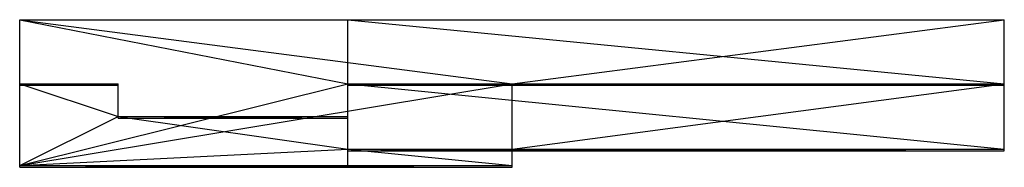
# Model space of a CAD drawing. Header units: inches. Extents: x -11.8 to 11.8, y -1.8 to 1.8.
import ezdxf

# ---------------------------------------------------------------- set-up
doc = ezdxf.new("R2010")
doc.units = ezdxf.units.IN
doc.layers.get('0').update_dxf_attribs({"true_color": 0xc2ced6})

msp = doc.modelspace()

# ---------------------------------------------------------------- linework, layer by layer
at = {"color": 252, "true_color": 0x898989}
for p, q in [((-11.811, -1.732), (-11.811, 1.772)), ((-11.811, 0.236), (-11.811, 1.772)), ((-11.811, 1.772), (-11.811, 1.772)), ((-11.811, 1.772), (-3.937, 0.236)), ((-11.811, 1.772), (-3.937, 1.772)), ((-11.811, 1.772), (0, 0.236)), ((-11.811, 1.772), (11.811, 1.772)), ((-3.937, 0.236), (-3.937, 1.772)), ((-3.937, 1.772), (11.811, 0.236)), ((-3.937, 1.772), (11.811, 1.772)), ((0, 0.236), (11.811, 1.772)), ((11.811, 0.236), (11.811, 1.772)), ((11.811, 1.772), (11.811, 1.772)), ((-11.811, -1.732), (-11.811, 0.236)), ((-11.811, -1.732), (-3.937, 0.236)), ((-11.811, -1.732), (0, 0.236)), ((-11.811, 0.236), (-11.811, 0.236)), ((-11.811, 0.236), (-9.449, -0.551)), ((-11.811, 0.236), (-9.449, 0.236)), ((-9.449, -0.551), (-9.449, 0.236)), ((-9.449, 0.236), (-9.449, 0.236)), ((-3.937, -1.732), (-3.937, 0.236)), ((-3.937, -1.339), (-3.937, 0.236)), ((-3.937, 0.236), (-3.937, 0.236)), ((-3.937, 0.236), (11.811, -1.339)), ((-3.937, 0.236), (11.811, 0.236)), ((0, -1.732), (0, 0.236)), ((0, -1.339), (0, 0.236)), ((0, -1.339), (11.811, 0.236)), ((0, 0.236), (0, 0.236)), ((0, 0.236), (11.811, 0.236)), ((11.811, -1.339), (11.811, 0.236)), ((11.811, 0.236), (11.811, 0.236)), ((-11.811, -1.732), (-9.449, -0.551)), ((-9.449, -0.551), (-9.449, -0.551)), ((-9.449, -0.551), (-3.937, -1.339)), ((-9.449, -0.551), (-3.937, -0.551)), ((-3.937, -1.339), (-3.937, -0.551)), ((-3.937, -0.551), (-3.937, -0.551)), ((-11.811, -1.732), (-3.937, -1.339)), ((-3.937, -1.732), (-3.937, -1.339)), ((-3.937, -1.339), (-3.937, -1.339)), ((-3.937, -1.339), (0, -1.732)), ((-3.937, -1.339), (0, -1.339)), ((-3.937, -1.339), (11.811, -1.339)), ((0, -1.732), (0, -1.339)), ((0, -1.339), (11.811, -1.339)), ((11.811, -1.339), (11.811, -1.339)), ((-11.811, -1.732), (-11.811, -1.732)), ((-11.811, -1.732), (-3.937, -1.732)), ((-11.811, -1.732), (0, -1.732)), ((-3.937, -1.732), (-3.937, -1.732)), ((0, -1.732), (0, -1.732))]:
    msp.add_line(p, q, dxfattribs=at)
at = {"color": 15, "true_color": 0xc53b3b}
for p, q in [((-11.811, 0.197), (-11.811, 0.236)), ((-11.811, 0.197), (-9.449, 0.236)), ((-11.811, 0.236), (-11.811, 0.236)), ((-11.811, 0.236), (-9.449, 0.197)), ((-11.811, 0.236), (-9.449, 0.236)), ((-11.811, 0.197), (-11.811, 0.197)), ((-11.811, 0.197), (-9.449, 0.197)), ((-9.449, 0.197), (-9.449, 0.236)), ((-9.449, 0.236), (-9.449, 0.236)), ((-9.449, 0.197), (-9.449, 0.197)), ((-3.937, 0.197), (-3.937, 0.236)), ((-3.937, 0.197), (11.811, 0.236)), ((-3.937, 0.236), (-3.937, 0.236)), ((-3.937, 0.236), (11.811, 0.197)), ((-3.937, 0.236), (11.811, 0.236)), ((-3.937, 0.197), (-3.937, 0.197)), ((-3.937, 0.197), (11.811, 0.197)), ((0, 0.197), (0, 0.236)), ((0, 0.197), (11.811, 0.236)), ((0, 0.236), (0, 0.236)), ((0, 0.236), (11.811, 0.197)), ((0, 0.236), (11.811, 0.236)), ((0, 0.197), (0, 0.197)), ((0, 0.197), (11.811, 0.197)), ((11.811, 0.197), (11.811, 0.236)), ((11.811, 0.236), (11.811, 0.236)), ((11.811, 0.197), (11.811, 0.236)), ((11.811, 0.236), (11.811, 0.236)), ((11.811, 0.197), (11.811, 0.197)), ((11.811, 0.197), (11.811, 0.197)), ((-9.449, -0.591), (-9.449, -0.551)), ((-9.449, -0.591), (-3.937, -0.551)), ((-9.449, -0.551), (-9.449, -0.551)), ((-9.449, -0.551), (-3.937, -0.591)), ((-9.449, -0.551), (-3.937, -0.551)), ((-9.449, -0.591), (-9.449, -0.591)), ((-9.449, -0.591), (-3.937, -0.591)), ((-3.937, -0.591), (-3.937, -0.551)), ((-3.937, -0.551), (-3.937, -0.551)), ((-3.937, -0.591), (-3.937, -0.591)), ((-3.937, -1.378), (-3.937, -1.339)), ((-3.937, -1.378), (11.811, -1.339)), ((-3.937, -1.339), (-3.937, -1.339)), ((-3.937, -1.339), (0, -1.378)), ((-3.937, -1.339), (0, -1.339)), ((-3.937, -1.339), (11.811, -1.339)), ((-3.937, -1.378), (-3.937, -1.378)), ((-3.937, -1.378), (0, -1.378)), ((-3.937, -1.378), (11.811, -1.378)), ((0, -1.378), (0, -1.339)), ((0, -1.339), (11.811, -1.378)), ((0, -1.339), (11.811, -1.339)), ((0, -1.378), (11.811, -1.378)), ((11.811, -1.378), (11.811, -1.339)), ((11.811, -1.339), (11.811, -1.339)), ((11.811, -1.378), (11.811, -1.378)), ((-11.811, -1.772), (-11.811, -1.732)), ((-11.811, -1.772), (0, -1.732)), ((-11.811, -1.732), (-11.811, -1.732)), ((-11.811, -1.732), (0, -1.772)), ((-11.811, -1.732), (0, -1.732)), ((-11.811, -1.772), (-11.811, -1.732)), ((-11.811, -1.772), (-3.937, -1.732)), ((-11.811, -1.732), (-11.811, -1.732)), ((-11.811, -1.732), (-3.937, -1.772)), ((-11.811, -1.732), (-3.937, -1.732)), ((-11.811, -1.772), (-11.811, -1.772)), ((-11.811, -1.772), (0, -1.772)), ((-11.811, -1.772), (-11.811, -1.772)), ((-11.811, -1.772), (-3.937, -1.772)), ((-3.937, -1.772), (-3.937, -1.732)), ((-3.937, -1.732), (-3.937, -1.732)), ((-3.937, -1.772), (-3.937, -1.772)), ((0, -1.772), (0, -1.732)), ((0, -1.732), (0, -1.732)), ((0, -1.772), (0, -1.772))]:
    msp.add_line(p, q, dxfattribs=at)

doc.saveas('drawing.dxf')
